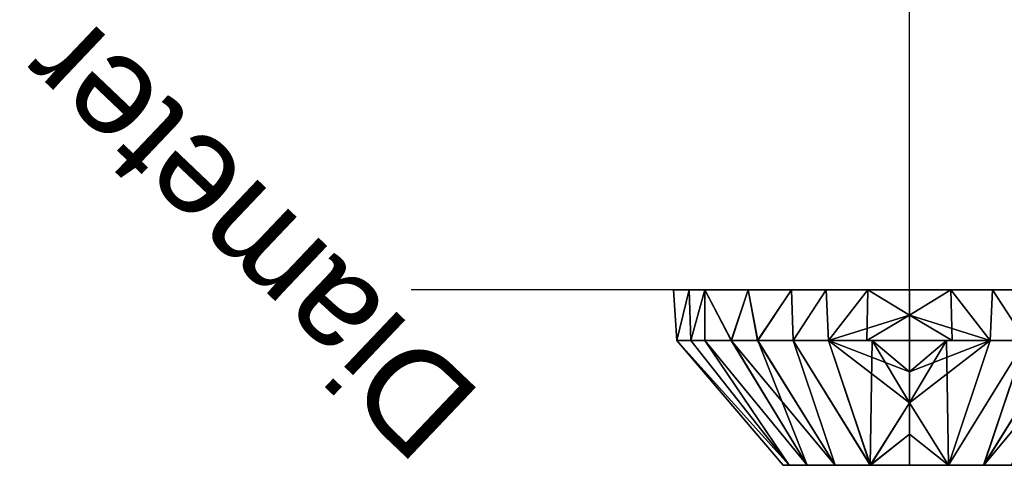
# Model space of a CAD drawing. Header units: millimetres. Extents: x -207 to 164, y -554 to 122.
# Tile 242 of 256: x -207 to -61, y -26 to 40. Entities that reach past the tile are written whole.
import ezdxf

# ---------------------------------------------------------------- set-up
doc = ezdxf.new("R2010")
doc.units = ezdxf.units.MM
doc.layers.add('P-SANR-FIXT', color=6, linetype='Continuous', lineweight=30)
doc.styles.add('Arial', font='arial.ttf', dxfattribs={"height": 14.6304})

msp = doc.modelspace()

# ---------------------------------------------------------------- linework, layer by layer
at = {"color": 5, "lineweight": 30}
msp.add_line((-75, 0), (-75, 103.63), dxfattribs=at)
at = {"color": 1, "lineweight": 30}
for p, q in [((-123.02, 0, 23.29), (-148.9, 0, -2.59)), ((-123.02, 0, 2.59), (-148.9, 0, -23.29)), ((-87.19, 0, 10.35), (-148.15, 0, 10.35)), ((-87.19, 0, -10.35), (-148.15, 0, -10.35)), ((-135.96, 0, -10.35), (-135.96, 0, 10.35))]:
    msp.add_line(p, q, dxfattribs=at)
at = {"color": 94, "lineweight": 30, "extrusion": (0, 1, -7.21645e-16)}
msp.add_circle((75, 0), 10.35, dxfattribs=at)

# ---------------------------------------------------------------- meshes
at = {"layer": 'P-SANR-FIXT'}
mesh = msp.add_polyface(dxfattribs=at)
corners = [(-75, -7.5, 35), (-75, -5.63, 35), (-75, -3.75, 35), (-75, -1.87, 35), (-75, 0, 35), (-92.5, 0, 30.31), (-105.31, 0, 17.5), (-110, 0), (-105.31, 0, -17.5), (-92.5, 0, -30.31), (-75, 0, -35), (-75, -1.87, -35), (-75, -3.75, -35), (-75, -5.63, -35), (-75, -7.5, -35), (-86.97, -7.5, -32.89), (-97.49, -7.5, -26.81), (-105.31, -7.5, -17.5), (-109.47, -7.5, -6.08), (-109.47, -7.5, 6.08), (-105.31, -7.5, 17.5), (-97.5, -7.5, 26.81), (-86.97, -7.5, 32.89), (-87.33, 0, 31.7), (-87.33, 0, -31.7), (-81.16, 0, 33.35), (-81.16, 0, -33.35), (-81.33, -7.5, 33.88), (-98.91, 0, 23.91), (-92.23, -7.5, 29.85), (-107.66, 0, 8.75), (-107.66, 0, -8.75), (-98.91, 0, -23.91), (-92.23, -7.5, -29.85), (-109.47, -7.5, 0), (-101.41, -7.5, 22.15), (-107.39, -7.5, 11.79), (-107.39, -7.5, -11.79), (-101.4, -7.5, -22.16)]
mesh.append_faces([[corners[k] for k in face] for face in [(15, 12, 13, 14), (25, 2, 3, 4)]], dxfattribs={"vtx0": -1})
mesh.append_faces([[corners[k] for k in face] for face in [(27, 25, 22), (23, 22, 25), (35, 6, 20), (8, 37, 31), (9, 16, 32), (16, 9, 33), (6, 35, 28), (7, 19, 30), (24, 33, 9)]], dxfattribs={"vtx0": -1, "vtx1": -1})
mesh.append_faces([[corners[k] for k in face] for face in [(27, 2, 25), (15, 26, 12)]], dxfattribs={"vtx0": -1, "vtx1": -1, "vtx2": -1})
mesh.append_faces([[corners[k] for k in face] for face in [(5, 21, 29), (23, 29, 22), (28, 35, 21), (29, 23, 5), (30, 19, 36), (32, 16, 38), (38, 8, 32), (36, 6, 30)]], dxfattribs={"vtx0": -1, "vtx2": -1})
mesh.append_faces([[corners[k] for k in face] for face in [(7, 18, 34, 19)]], dxfattribs={"vtx0": -1, "vtx3": -1})
mesh.append_faces([[corners[k] for k in face] for face in [(15, 33, 24), (5, 28, 21), (24, 26, 15), (17, 37, 8), (36, 20, 6), (38, 17, 8), (37, 18, 31), (7, 31, 18)]], dxfattribs={"vtx1": -1, "vtx2": -1})
mesh.append_faces([[corners[k] for k in face] for face in [(27, 0, 1, 2), (26, 10, 11, 12)]], dxfattribs={"vtx3": -1})
mesh = msp.add_polyface(dxfattribs=at)
corners = [(-75, 0, -35), (-92.5, 0, -30.31), (-105.31, 0, -17.5), (-110, 0), (-105.31, 0, 17.5), (-92.5, 0, 30.31), (-75, 0, 35), (-57.5, 0, 30.31), (-44.69, 0, 17.5), (-40, 0), (-44.69, 0, -17.5), (-57.5, 0, -30.31)]
mesh.append_faces([[corners[k] for k in face] for face in [(9, 6, 7, 8)]], dxfattribs={"vtx0": -1})
mesh.append_faces([[corners[k] for k in face] for face in [(2, 3, 6, 9)]], dxfattribs={"vtx1": -1, "vtx2": -1, "vtx3": -1})
mesh.append_faces([[corners[k] for k in face] for face in [(0, 1, 2, 11)]], dxfattribs={"vtx2": -1})
mesh.append_faces([[corners[k] for k in face] for face in [(9, 10, 11, 2)]], dxfattribs={"vtx2": -1, "vtx3": -1})
mesh.append_faces([[corners[k] for k in face] for face in [(3, 4, 5, 6)]], dxfattribs={"vtx3": -1})
mesh = msp.add_polyface(dxfattribs=at)
corners = [(-75, 0, 35), (-75, -1.87, 35), (-75, -3.75, 35), (-75, -5.63, 35), (-75, -7.5, 35), (-63.03, -7.5, 32.89), (-52.51, -7.5, 26.81), (-44.69, -7.5, 17.5), (-40.53, -7.5, 6.08), (-40.53, -7.5, -6.08), (-44.69, -7.5, -17.5), (-52.5, -7.5, -26.81), (-63.03, -7.5, -32.89), (-75, -7.5, -35), (-75, -5.63, -35), (-75, -3.75, -35), (-75, -1.87, -35), (-75, 0, -35), (-57.5, 0, -30.31), (-44.69, 0, -17.5), (-40, 0), (-44.69, 0, 17.5), (-57.5, 0, 30.31), (-62.67, 0, -31.7), (-62.67, 0, 31.7), (-68.84, 0, -33.35), (-68.84, 0, 33.35), (-68.67, -7.5, -33.88), (-51.09, 0, -23.91), (-57.77, -7.5, -29.85), (-42.34, 0, -8.75), (-42.34, 0, 8.75), (-51.09, 0, 23.91), (-57.77, -7.5, 29.85), (-40.53, -7.5, 0), (-48.59, -7.5, -22.15), (-42.61, -7.5, -11.79), (-42.61, -7.5, 11.79), (-48.6, -7.5, 22.16)]
mesh.append_faces([[corners[k] for k in face] for face in [(5, 2, 3, 4)]], dxfattribs={"vtx0": -1})
mesh.append_faces([[corners[k] for k in face] for face in [(35, 19, 10), (21, 37, 31), (27, 25, 12), (22, 6, 32), (20, 9, 30), (24, 33, 22), (6, 22, 33), (33, 24, 5), (19, 35, 28)]], dxfattribs={"vtx0": -1, "vtx1": -1})
mesh.append_faces([[corners[k] for k in face] for face in [(27, 15, 25), (26, 2, 5)]], dxfattribs={"vtx0": -1, "vtx1": -1, "vtx2": -1})
mesh.append_faces([[corners[k] for k in face] for face in [(12, 25, 23), (18, 11, 29), (23, 29, 12), (28, 35, 11), (30, 9, 36), (29, 23, 18), (32, 6, 38), (38, 21, 32), (36, 19, 30)]], dxfattribs={"vtx0": -1, "vtx2": -1})
mesh.append_faces([[corners[k] for k in face] for face in [(20, 8, 34, 9)]], dxfattribs={"vtx0": -1, "vtx3": -1})
mesh.append_faces([[corners[k] for k in face] for face in [(14, 15, 27, 13)]], dxfattribs={"vtx1": -1})
mesh.append_faces([[corners[k] for k in face] for face in [(18, 28, 11), (24, 26, 5), (20, 31, 8), (7, 37, 21), (38, 7, 21), (37, 8, 31), (36, 10, 19)]], dxfattribs={"vtx1": -1, "vtx2": -1})
mesh.append_faces([[corners[k] for k in face] for face in [(16, 17, 25, 15)]], dxfattribs={"vtx2": -1})
mesh.append_faces([[corners[k] for k in face] for face in [(26, 0, 1, 2)]], dxfattribs={"vtx3": -1})
mesh = msp.add_polyface(dxfattribs=at)
corners = [(-75, -26, 18.74), (-75, -21.37, 22.81), (-75, -16.75, 26.87), (-75, -12.13, 30.94), (-75, -7.5, 35), (-86.97, -7.5, 32.89), (-97.5, -7.5, 26.81), (-105.31, -7.5, 17.5), (-109.47, -7.5, 6.08), (-109.47, -7.5, -6.08), (-105.31, -7.5, -17.5), (-97.49, -7.5, -26.81), (-86.97, -7.5, -32.89), (-75, -7.5, -35), (-75, -12.13, -30.94), (-75, -16.75, -26.87), (-75, -21.37, -22.81), (-75, -26, -18.74), (-80.78, -26, -17.83), (-86.01, -26, -15.17), (-90.15, -26, -11.03), (-92.82, -26, -5.8), (-93.74, -26, -0.01), (-92.83, -26, 5.78), (-90.17, -26, 11.01), (-86.02, -26, 15.16), (-80.8, -26, 17.82), (-80.5, -7.5, 34.03), (-92.23, -7.5, 29.85), (-101.41, -7.5, 22.15), (-107.39, -7.5, 11.79), (-107.39, -7.5, -11.79), (-101.4, -7.5, -22.16), (-92.23, -7.5, -29.85), (-109.47, -7.5, 0)]
mesh.append_faces([[corners[k] for k in face] for face in [(27, 3, 4), (18, 16, 17), (14, 12, 13)]], dxfattribs={"vtx0": -1})
mesh.append_faces([[corners[k] for k in face] for face in [(19, 33, 18), (24, 7, 23), (3, 27, 2), (23, 8, 22), (20, 11, 19), (16, 18, 15), (33, 19, 11)]], dxfattribs={"vtx0": -1, "vtx1": -1})
mesh.append_faces([[corners[k] for k in face] for face in [(27, 26, 2), (15, 18, 12)]], dxfattribs={"vtx0": -1, "vtx1": -1, "vtx2": -1})
mesh.append_faces([[corners[k] for k in face] for face in [(25, 6, 29), (26, 5, 28), (12, 14, 15), (26, 27, 5)]], dxfattribs={"vtx0": -1, "vtx2": -1})
mesh.append_faces([[corners[k] for k in face] for face in [(25, 26, 28), (24, 25, 29), (30, 8, 23, 7), (28, 6, 25), (29, 7, 24), (34, 9, 22, 8), (31, 10, 21), (21, 22, 9), (20, 21, 10), (33, 12, 18), (1, 2, 26), (9, 31, 21), (10, 32, 20), (32, 11, 20)]], dxfattribs={"vtx1": -1, "vtx2": -1})
mesh.append_faces([[corners[k] for k in face] for face in [(26, 0, 1)]], dxfattribs={"vtx2": -1})
mesh = msp.add_polyface(dxfattribs=at)
corners = [(-75, -7.5, 35), (-75, -12.13, 30.94), (-75, -16.75, 26.87), (-75, -21.37, 22.81), (-75, -26, 18.74), (-69.22, -26, 17.83), (-63.99, -26, 15.17), (-59.85, -26, 11.03), (-57.18, -26, 5.8), (-56.26, -26, 0.01), (-57.17, -26, -5.78), (-59.83, -26, -11.01), (-63.98, -26, -15.16), (-69.2, -26, -17.82), (-75, -26, -18.74), (-75, -21.37, -22.81), (-75, -16.75, -26.87), (-75, -12.13, -30.94), (-75, -7.5, -35), (-63.03, -7.5, -32.89), (-52.5, -7.5, -26.81), (-44.69, -7.5, -17.5), (-40.53, -7.5, -6.08), (-40.53, -7.5, 6.08), (-44.69, -7.5, 17.5), (-52.51, -7.5, 26.81), (-63.03, -7.5, 32.89), (-69.5, -7.5, -34.03), (-48.59, -7.5, -22.15), (-57.77, -7.5, -29.85), (-42.61, -7.5, -11.79), (-48.6, -7.5, 22.16), (-42.61, -7.5, 11.79), (-57.77, -7.5, 29.85), (-40.53, -7.5, 0)]
mesh.append_faces([[corners[k] for k in face] for face in [(5, 3, 4), (1, 26, 0)]], dxfattribs={"vtx0": -1})
mesh.append_faces([[corners[k] for k in face] for face in [(11, 21, 10), (17, 27, 16), (6, 33, 5), (7, 25, 6), (3, 5, 2), (32, 8, 23), (10, 22, 9), (33, 6, 25)]], dxfattribs={"vtx0": -1, "vtx1": -1})
mesh.append_faces([[corners[k] for k in face] for face in [(27, 13, 16), (2, 5, 26)]], dxfattribs={"vtx0": -1, "vtx1": -1, "vtx2": -1})
mesh.append_faces([[corners[k] for k in face] for face in [(12, 20, 28), (10, 21, 30), (13, 27, 19), (24, 7, 8), (7, 24, 31), (13, 19, 29), (26, 1, 2)]], dxfattribs={"vtx0": -1, "vtx2": -1})
mesh.append_faces([[corners[k] for k in face] for face in [(11, 12, 28), (12, 13, 29), (30, 22, 10), (15, 16, 13), (28, 21, 11), (8, 9, 23), (29, 20, 12), (34, 23, 9, 22), (31, 25, 7), (32, 24, 8), (33, 26, 5)]], dxfattribs={"vtx1": -1, "vtx2": -1})
mesh.append_faces([[corners[k] for k in face] for face in [(13, 14, 15), (17, 18, 27)]], dxfattribs={"vtx2": -1})

# ---------------------------------------------------------------- next in the draw order: texts
at = {"color": 5, "lineweight": 30, "insert": (-178.2, 2.35, 34.07), "char_height": 14.63, "width": 99.2058, "attachment_point": 2, "rotation": 136.4585, "line_spacing_factor": 0.941778, "style": 'Arial', "bg_fill": 3, "box_fill_scale": 1.25, "bg_fill_color": 256, "bg_fill_true_color": 13158600, "bg_fill_transparency": 0}
msp.add_mtext('Diameter', dxfattribs=at)

doc.saveas('drawing.dxf')
